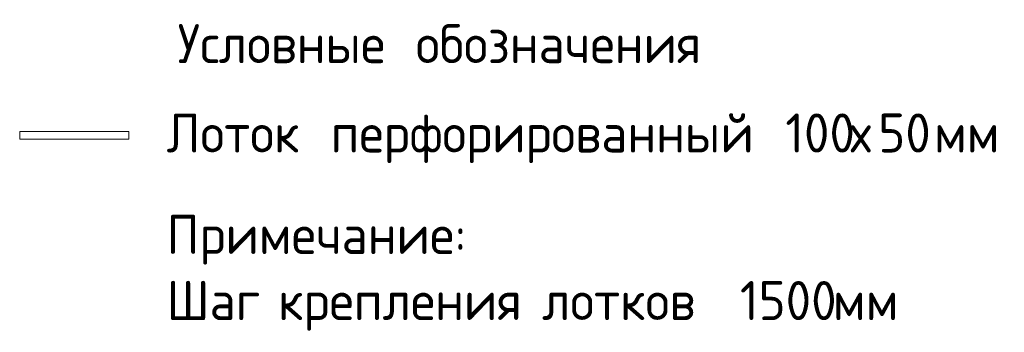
# Model space of a CAD drawing. Header units: millimetres. Extents: x -30540 to 150652, y -11730 to 123410.
# Tile 83 of 113: x 138023 to 150652, y 1436 to 5440. Entities that reach past the tile are written whole.
import ezdxf

# ---------------------------------------------------------------- set-up
doc = ezdxf.new("R2010")
doc.units = ezdxf.units.MM
doc.layers.add('A-DETL-____-OTLN', color=7, linetype='Continuous', lineweight=9, true_color=0x00a600)
doc.layers.add('G-____-____-TEXT', color=7, linetype='Continuous', lineweight=9)
doc.styles.add('GOST Common_4', font='GOST_Common.ttf', dxfattribs={"height": 500})

msp = doc.modelspace()

# ---------------------------------------------------------------- linework, layer by layer
at = {"layer": 'A-DETL-____-OTLN', "color": 7}
for p, q in [((139422.6, 4008.4), (138022.6, 4008.4)), ((138022.6, 4008.4), (138022.6, 3908.4)), ((139422.6, 3908.4), (139422.6, 4008.4)), ((138022.6, 3908.4), (139422.6, 3908.4))]:
    msp.add_line(p, q, dxfattribs=at)

# ---------------------------------------------------------------- texts
at = {"layer": 'G-____-____-TEXT', "char_height": 500, "attachment_point": 1, "style": 'GOST Common_4'}
for s, insert, width in [('обозначения', (143103.4, 5383.8), 4778.058), ('Условные', (140047.4, 5383.8), 3495.358), ('\\fGOST Common|b0|i0|c204|p34|; ', (142931.4, 5383.8), 208.439), ('Лоток', (139906.7, 4239.4), 2340.927), ('\\fGOST Common|b0|i0|c204|p34|; ', (141838.2, 4239.4), 208.439), ('перфорированный', (142010.1, 4239.4), 6702.108), (' 100', (147539.9, 4239.4), 1378.902), ('50', (149034.8, 4239.4), 865.822), ('\\fGOST Common|b0|i0|c204|p34|;х', (148677.6, 4239.4), 432.911), ('мм', (149749.2, 4239.4), 962.025), ('Примечание', (139906.7, 2939.4), 4473.416), ('\\fGOST Common|b0|i0|c204|p34|;:', (143597.6, 2939.4), 176.371), ('Шаг', (139906.7, 2092.7), 1523.206), ('\\fGOST Common|b0|i0|c204|p34|; ', (141163.5, 2092.7), 208.439), ('\\fGOST Common|b0|i0|c204|p34|; ', (144550.1, 2092.7), 208.439), (' 1500', (146957.9, 2092.7), 1811.814), ('крепления', (141335.5, 2092.7), 3896.201), ('лотков', (144722.1, 2092.7), 2709.704), ('мм', (148452.8, 2092.7), 962.025)]:
    msp.add_mtext(s, dxfattribs=dict(at, insert=insert, width=width))

doc.saveas('drawing.dxf')
